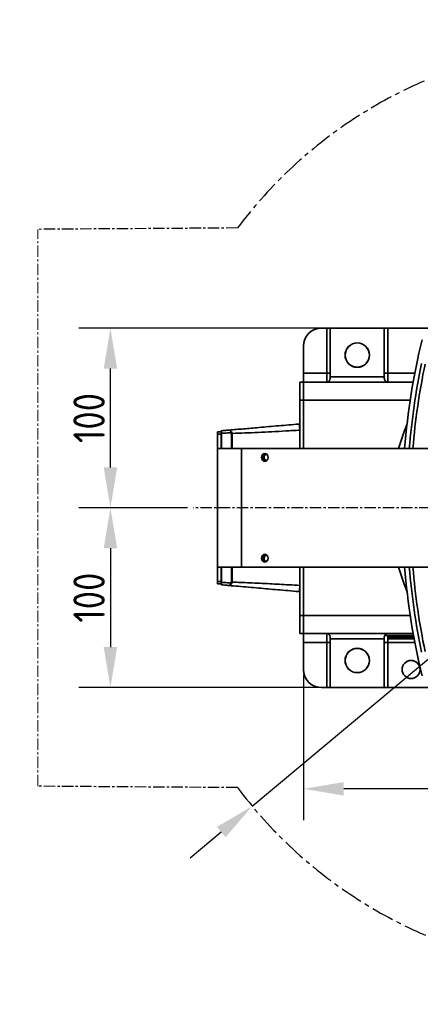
# Model space of a CAD drawing. Header units: millimetres. Extents: x 13873 to 18697, y 1443 to 6366.
# Tile 3 of 28: x 15506 to 15730, y 3231 to 3779. Entities that reach past the tile are written whole.
import ezdxf

# ---------------------------------------------------------------- set-up
doc = ezdxf.new("R2010")
doc.units = ezdxf.units.MM
doc.header["$PDSIZE"] = -1
doc.linetypes.add('CENTER', pattern=[10.16, 6.35, -1.27, 1.27, -1.27])
doc.linetypes.add('CENTERX2', pattern=[20.32, 12.7, -2.54, 2.54, -2.54])
doc.styles.add('标准汉字', font='gbenor.shx', dxfattribs={"bigfont": 'gbcbig.shx'})
doc.dimstyles.new('ISO-25', dxfattribs={"dimscale": 5, "dimtxt": 3.5, "dimasz": 4.5, "dimexe": 3.5, "dimexo": 0.625, "dimtad": 1, "dimdec": 1, "dimdsep": 46, "dimtxsty": '标准汉字', "dimcen": 2.5, "dimclrd": 1, "dimclre": 1, "dimadec": 0, "dimazin": 0, "dimtfac": 1, "dimtdec": 1, "dimtmove": 1, "dimatfit": 3, "dimfxl": 1, "dimarcsym": 0})

# ---------------------------------------------------------------- blocks, each defined once
blk = doc.blocks.new('*D68')
at = {"color": 1, "lineweight": -2, "transparency": 16777216}
for p, q in [((16113.55, 3741.02), (16050.22, 3688.03)), ((15635.96, 3341.43), (16032.96, 3673.6)), ((15618.7, 3326.99), (15601.44, 3312.55))]:
    blk.add_line(p, q, dxfattribs=at)
at = {"color": 1, "transparency": 16777216}
for points in [[(16047.81, 3690.91), (16052.62, 3685.16), (16032.96, 3673.6)], [(15616.29, 3329.87), (15621.11, 3324.11), (15635.96, 3341.43)]]:
    blk.add_solid(points, dxfattribs=at)
at = {"layer": 'Defpoints', "color": 0, "transparency": 16777216}
for p in [(16032.96, 3673.6), (15635.96, 3341.43)]:
    blk.add_point(p, dxfattribs=at)
at = {"color": 0, "transparency": 16777216, "insert": (16083.68, 3731.51), "char_height": 17.5, "attachment_point": 5, "rotation": 39.9188, "style": '标准汉字'}
blk.add_mtext('∅517.6', dxfattribs=at)
blk = doc.blocks.new('*D70')
at = {"color": 1, "lineweight": -2, "transparency": 16777216}
for p, q in [((15680.67, 3607.51), (15539.45, 3607.51)), ((15556.95, 3530.01), (15556.95, 3585.01)), ((15599.97, 3507.51), (15539.45, 3507.51))]:
    blk.add_line(p, q, dxfattribs=at)
at = {"color": 1, "transparency": 16777216}
for points in [[(15553.2, 3585.01), (15560.7, 3585.01), (15556.95, 3607.51)], [(15553.2, 3530.01), (15560.7, 3530.01), (15556.95, 3507.51)]]:
    blk.add_solid(points, dxfattribs=at)
at = {"layer": 'Defpoints', "color": 0, "transparency": 16777216}
for p in [(15556.95, 3607.51), (15683.8, 3607.51), (15603.09, 3507.51)]:
    blk.add_point(p, dxfattribs=at)
at = {"color": 0, "transparency": 16777216, "insert": (15545.07, 3557.51), "char_height": 17.5, "attachment_point": 5, "rotation": 90, "style": '标准汉字'}
blk.add_mtext('100', dxfattribs=at)
blk = doc.blocks.new('*D71')
at = {"color": 1, "lineweight": -2, "transparency": 16777216}
for p, q in [((15599.97, 3507.51), (15539.45, 3507.51)), ((15556.95, 3485.01), (15556.95, 3430.01)), ((15676.33, 3407.51), (15539.45, 3407.51))]:
    blk.add_line(p, q, dxfattribs=at)
at = {"color": 1, "transparency": 16777216}
for points in [[(15553.2, 3485.01), (15560.7, 3485.01), (15556.95, 3507.51)], [(15553.2, 3430.01), (15560.7, 3430.01), (15556.95, 3407.51)]]:
    blk.add_solid(points, dxfattribs=at)
at = {"layer": 'Defpoints', "color": 0, "transparency": 16777216}
for p in [(15603.09, 3507.51), (15556.95, 3407.51), (15679.46, 3407.51)]:
    blk.add_point(p, dxfattribs=at)
at = {"color": 0, "transparency": 16777216, "insert": (15545.07, 3457.51), "char_height": 17.5, "attachment_point": 5, "rotation": 90, "style": '标准汉字'}
blk.add_mtext('100', dxfattribs=at)
blk = doc.blocks.new('*D72')
at = {"color": 1, "lineweight": -2, "transparency": 16777216}
for p, q in [((15664.46, 3414.39), (15664.46, 3333.58)), ((15834.46, 3399.38), (15834.46, 3333.58)), ((15811.96, 3351.08), (15686.96, 3351.08))]:
    blk.add_line(p, q, dxfattribs=at)
at = {"color": 1, "transparency": 16777216}
for points in [[(15686.96, 3354.83), (15686.96, 3347.33), (15664.46, 3351.08)], [(15811.96, 3354.83), (15811.96, 3347.33), (15834.46, 3351.08)]]:
    blk.add_solid(points, dxfattribs=at)
at = {"layer": 'Defpoints', "color": 0, "transparency": 16777216}
for p in [(15664.46, 3417.51), (15834.46, 3402.51), (15664.46, 3351.08)]:
    blk.add_point(p, dxfattribs=at)
at = {"color": 0, "transparency": 16777216, "insert": (15749.46, 3362.96), "char_height": 17.5, "attachment_point": 5, "style": '标准汉字'}
blk.add_mtext('170', dxfattribs=at)

msp = doc.modelspace()

# ---------------------------------------------------------------- linework, layer by layer
at = {"color": 40, "linetype": 'CENTER', "true_color": 0xf8d731}
for p, q in [((15627.76, 3663.27), (15516.57, 3662.52)), ((15627.76, 3351.75), (15516.57, 3352.5))]:
    msp.add_line(p, q, dxfattribs=at)
at = {"color": 2, "linetype": 'CENTER', "lineweight": 20}
msp.add_line((15516.57, 3352.5), (15516.57, 3662.52), dxfattribs=at)
at = {"linetype": 'Continuous', "lineweight": 35}
for p, q in [((15674.46, 3607.51), (15677.46, 3607.51)), ((15677.46, 3582.51), (15677.46, 3607.51)), ((15677.46, 3607.51), (15679.46, 3607.51)), ((15709.46, 3607.51), (15679.46, 3607.51)), ((15679.46, 3607.51), (15679.46, 3580.51)), ((15709.46, 3580.51), (15709.46, 3607.51)), ((15709.46, 3607.51), (15711.46, 3607.51)), ((15711.46, 3607.51), (15711.46, 3582.51)), ((15711.46, 3607.51), (15877.46, 3607.51)), ((15664.46, 3582.51), (15664.46, 3597.51)), ((15664.46, 3582.51), (15677.46, 3582.51)), ((15664.46, 3577.51), (15664.46, 3582.51)), ((15677.46, 3577.51), (15677.46, 3582.51)), ((15679.46, 3582.51), (15677.46, 3582.51)), ((15679.46, 3580.51), (15709.46, 3580.51)), ((15679.46, 3580.27), (15679.46, 3580.51)), ((15711.46, 3582.51), (15709.46, 3582.51)), ((15709.46, 3580.51), (15709.46, 3580.27)), ((15711.46, 3582.51), (15711.46, 3577.51)), ((15711.46, 3582.51), (15726.55, 3582.51)), ((15662.46, 3577.51), (15664.46, 3577.51)), ((15662.46, 3567.51), (15662.46, 3577.51)), ((15664.46, 3577.51), (15664.46, 3567.51)), ((15664.46, 3577.51), (15725.63, 3577.51)), ((15664.46, 3567.51), (15662.46, 3567.51)), ((15662.46, 3540.51), (15662.46, 3567.51)), ((15664.46, 3540.51), (15664.46, 3567.51)), ((15723.98, 3567.51), (15664.46, 3567.51)), ((15616.57, 3549.86), (15618.57, 3549.86)), ((15616.57, 3548.53), (15616.57, 3549.86)), ((15618.57, 3548.53), (15616.57, 3548.53)), ((15616.57, 3540.51), (15616.57, 3548.53)), ((15618.57, 3549.86), (15618.57, 3548.53)), ((15618.57, 3548.53), (15618.57, 3540.51)), ((15618.89, 3549.68), (15618.9, 3548.96)), ((15618.9, 3540.51), (15618.9, 3548.96)), ((15624.38, 3548.98), (15624.38, 3540.51)), ((15624.67, 3549.4), (15624.84, 3548.91)), ((15624.84, 3540.51), (15624.84, 3548.91)), ((15616.57, 3474.51), (15616.57, 3540.51)), ((15616.57, 3540.51), (15629.9, 3540.51)), ((15629.9, 3540.51), (15629.9, 3474.51)), ((15629.9, 3540.51), (15772.56, 3540.51)), ((15629.9, 3474.51), (15616.57, 3474.51)), ((15616.57, 3466.5), (15616.57, 3474.51)), ((15618.57, 3474.51), (15618.57, 3466.5)), ((15618.9, 3474.51), (15618.9, 3466.06)), ((15624.38, 3466.04), (15624.38, 3474.51)), ((15624.84, 3474.51), (15624.84, 3466.11)), ((15629.9, 3474.51), (15772.56, 3474.51)), ((15662.46, 3447.51), (15662.46, 3474.51)), ((15664.46, 3447.51), (15664.46, 3474.51)), ((15616.57, 3466.5), (15618.57, 3466.5)), ((15616.57, 3465.16), (15616.57, 3466.5)), ((15618.57, 3465.16), (15616.57, 3465.16)), ((15618.57, 3466.5), (15618.57, 3465.82)), ((15618.57, 3465.43), (15618.57, 3465.16)), ((15618.89, 3465.34), (15618.9, 3466.06)), ((15624.67, 3465.62), (15624.84, 3466.11)), ((15662.46, 3447.51), (15664.46, 3447.51)), ((15662.46, 3437.51), (15662.46, 3447.51)), ((15664.46, 3447.51), (15664.46, 3437.51)), ((15664.46, 3447.51), (15723.98, 3447.51)), ((15664.46, 3437.51), (15662.46, 3437.51)), ((15725.63, 3437.51), (15664.46, 3437.51)), ((15664.46, 3432.51), (15664.46, 3437.51)), ((15677.46, 3432.51), (15677.46, 3437.51)), ((15710.46, 3437.51), (15710.46, 3436.51)), ((15677.46, 3432.51), (15664.46, 3432.51)), ((15664.46, 3417.51), (15664.46, 3432.51)), ((15677.46, 3432.51), (15679.46, 3432.51)), ((15677.46, 3407.51), (15677.46, 3432.51)), ((15679.46, 3434.51), (15679.46, 3434.76)), ((15709.46, 3434.51), (15679.46, 3434.51)), ((15679.46, 3434.51), (15679.46, 3407.51)), ((15709.46, 3434.76), (15709.46, 3434.51)), ((15709.46, 3407.51), (15709.46, 3434.51)), ((15709.46, 3432.51), (15711.46, 3432.51)), ((15725.81, 3436.51), (15710.46, 3436.51)), ((15711.46, 3436.51), (15711.46, 3432.51)), ((15711.46, 3432.51), (15711.46, 3407.51)), ((15726.55, 3432.51), (15711.46, 3432.51)), ((15714.96, 3435.51), (15711.96, 3435.51)), ((15711.96, 3434.51), (15711.96, 3435.51)), ((15714.96, 3434.51), (15711.96, 3434.51)), ((15714.96, 3436.51), (15714.96, 3435.51)), ((15714.96, 3435.51), (15714.96, 3434.51)), ((15725.99, 3435.51), (15714.96, 3435.51)), ((15726.18, 3434.51), (15714.96, 3434.51)), ((15677.46, 3407.51), (15674.46, 3407.51)), ((15679.46, 3407.51), (15677.46, 3407.51)), ((15679.46, 3407.51), (15709.46, 3407.51)), ((15711.46, 3407.51), (15709.46, 3407.51)), ((15877.46, 3407.51), (15711.46, 3407.51))]:
    msp.add_line(p, q, dxfattribs=at)
at = {"color": 4, "linetype": 'CENTER'}
msp.add_line((16913.93, 3507.51), (15603.09, 3507.51), dxfattribs=at)
at = {"linetype": 'Continuous', "lineweight": 35, "flags": 128}
for points in [[(15618.9, 3548.96), (15618.98, 3548.97), (15619.05, 3548.98)], [(15644.88, 3535.56), (15644.74, 3536.4), (15644.33, 3537.12), (15643.72, 3537.59), (15643, 3537.76), (15642.27, 3537.59), (15641.66, 3537.12), (15641.25, 3536.4), (15641.11, 3535.56), (15641.25, 3534.72), (15641.66, 3534.01), (15642.27, 3533.53), (15643, 3533.36), (15643.72, 3533.53), (15644.33, 3534.01), (15644.74, 3534.72), (15644.88, 3535.56)], [(15644.88, 3479.46), (15644.74, 3480.3), (15644.33, 3481.02), (15643.72, 3481.49), (15643, 3481.66), (15642.27, 3481.49), (15641.66, 3481.02), (15641.25, 3480.3), (15641.11, 3479.46), (15641.25, 3478.62), (15641.66, 3477.91), (15642.27, 3477.43), (15643, 3477.26), (15643.72, 3477.43), (15644.33, 3477.91), (15644.74, 3478.62), (15644.88, 3479.46)], [(15618.9, 3466.06), (15618.98, 3466.05), (15619.05, 3466.05)], [(15710.46, 3437.45), (15710.35, 3437.47), (15709.96, 3437.51)]]:
    msp.add_lwpolyline(points, dxfattribs=at)
at = {"linetype": 'Continuous', "lineweight": 35}
for centre, radius in [((15694.46, 3592.51), 6.78), ((15694.46, 3592.51), 6.75), ((15694.46, 3422.51), 6.78), ((15694.46, 3422.51), 6.75), ((15724.46, 3417.51), 5.03), ((15724.46, 3417.51), 5)]:
    msp.add_circle(centre, radius, dxfattribs=at)
at = {"color": 4}
msp.add_arc((15834.46, 3507.51), 1000, 225, 135, dxfattribs=at)
at = {"color": 2, "linetype": 'CENTERX2'}
msp.add_arc((15834.46, 3507.51), 258.82, 217, 143, dxfattribs=at)
at = {"linetype": 'Continuous', "lineweight": 35}
for centre, radius, start, end in [((15674.46, 3597.51), 10, 90, 180), ((16119.46, 3507.51), 400, 166.4869, 175.2677), ((16119.46, 3507.51), 397.38, 168.3267, 175.2364), ((16119.46, 3507.51), 395.39, 168.3267, 175.2124), ((15662.02, 3553.06), 1.1, 66.4218, 95), ((15834.46, 3507.51), 121.5, 157.5638, 164.2402), ((15618.9, 3550.06), 0.33, 95, 180), ((15618.88, 3549.37), 0.31, 87.8821, 175.9962), ((15618.86, 3548.67), 0.297, 82.8707, 170.4646), ((15607.65, 3546.79), 11.6, 10.8301, 14.4204), ((15624.59, 3548.13), 1.28, 86.1822, 103.8178), ((15624.38, 3547.56), 1.43, 71.4645, 90.1495), ((15644.39, 3535.56), 2.29, 112.6231, 247.3769), ((15644.1, 3535.7), 1.5, 83.702, 185.3047), ((15644.08, 3535.4), 1.48, 173.8147, 277.1786), ((15644.39, 3479.46), 2.29, 112.6231, 247.3769), ((15644.1, 3479.6), 1.5, 83.702, 185.3047), ((15644.08, 3479.3), 1.48, 173.8147, 277.1786), ((15834.46, 3507.51), 121.5, 195.7598, 202.4362), ((16119.46, 3507.51), 400, 184.7323, 193.5131), ((16119.46, 3507.51), 397.38, 184.7636, 191.6733), ((16119.46, 3507.51), 395.39, 184.7876, 191.6733), ((15618.86, 3466.36), 0.297, 189.5354, 277.1293), ((15618.88, 3465.65), 0.31, 184.0038, 272.1179), ((15618.9, 3464.96), 0.33, 180, 265), ((15607.65, 3468.23), 11.6, 345.5796, 349.1699), ((15624.59, 3466.9), 1.28, 256.1822, 273.8178), ((15624.38, 3467.47), 1.43, 269.8505, 288.5355), ((15662.02, 3461.96), 1.1, 265, 293.5782), ((15709.96, 3435.51), 2, 0, 30), ((15674.46, 3417.51), 10, 180, 270)]:
    msp.add_arc(centre, radius, start, end, dxfattribs=at)
for points, knots in [([(15679.46, 3580.27), (15679.46, 3580.11), (15679.45, 3579.96), (15679.42, 3579.66), (15679.39, 3579.52), (15679.33, 3579.24), (15679.3, 3579.1), (15679.22, 3578.85), (15679.17, 3578.72), (15679.06, 3578.5), (15679.01, 3578.4), (15678.89, 3578.21), (15678.82, 3578.12), (15678.61, 3577.88), (15678.45, 3577.77), (15678.27, 3577.68)], [0, 0, 0, 0, 0.125, 0.125, 0.25, 0.25, 0.375, 0.375, 0.5, 0.5, 0.625, 0.625, 0.75, 0.75, 1, 1, 1, 1]), ([(15709.46, 3580.27), (15709.46, 3580.11), (15709.47, 3579.96), (15709.5, 3579.66), (15709.52, 3579.52), (15709.58, 3579.24), (15709.62, 3579.1), (15709.7, 3578.85), (15709.75, 3578.72), (15709.85, 3578.5), (15709.91, 3578.4), (15710.03, 3578.21), (15710.1, 3578.12), (15710.31, 3577.88), (15710.46, 3577.77), (15710.65, 3577.68)], [0, 0, 0, 0, 0.125, 0.125, 0.25, 0.25, 0.375, 0.375, 0.5, 0.5, 0.625, 0.625, 0.75, 0.75, 1, 1, 1, 1]), ([(15678.27, 3577.68), (15678.14, 3577.63), (15678, 3577.58), (15677.73, 3577.53), (15677.59, 3577.51), (15677.46, 3577.51)], [0, 0, 0, 0, 0.5, 0.5, 1, 1, 1, 1]), ([(15710.65, 3577.68), (15710.78, 3577.63), (15710.91, 3577.58), (15711.18, 3577.53), (15711.32, 3577.51), (15711.46, 3577.51)], [0, 0, 0, 0, 0.5, 0.5, 1, 1, 1, 1]), ([(15661.92, 3554.16), (15658.17, 3553.83), (15650.68, 3553.17), (15640.42, 3552.28), (15631.1, 3551.46), (15625.66, 3550.99), (15622.94, 3550.75)], [0, 0, 0, 0, 0.279855, 0.559911, 0.780042, 1, 1, 1, 1]), ([(15662.46, 3551.04), (15662.42, 3551.54), (15662.35, 3552.53), (15662.22, 3553.41), (15662.1, 3553.9), (15662.01, 3554.13), (15661.95, 3554.15), (15661.92, 3554.16)], [0, 0, 0, 0, 0.272847, 0.535897, 0.696332, 0.871777, 1, 1, 1, 1]), ([(15662.48, 3554.03), (15662.42, 3554.06), (15662.26, 3554.12), (15662.1, 3554.11), (15662, 3554.11)], [0, 0, 0, 0, 0.402672, 1, 1, 1, 1]), ([(15618.57, 3550.06), (15618.57, 3550.03), (15618.57, 3549.96), (15618.57, 3549.57), (15618.57, 3549.4)], [0, 0, 0, 0, 0.557472, 1, 1, 1, 1]), ([(15618.57, 3549.4), (15618.57, 3549.28), (15618.57, 3549.08), (15618.57, 3548.83), (15618.57, 3548.72)], [0, 0, 0, 0, 0.559823, 1, 1, 1, 1]), ([(15622.94, 3550.75), (15622.18, 3550.68), (15620.82, 3550.56), (15619.46, 3550.44), (15618.87, 3550.39)], [0, 0, 0, 0, 0.562564, 1, 1, 1, 1]), ([(15618.87, 3550.39), (15618.87, 3550.36), (15618.88, 3550.3), (15618.88, 3549.89), (15618.89, 3549.68)], [0, 0, 0, 0, 0.498063, 1, 1, 1, 1]), ([(15619.05, 3548.98), (15620.02, 3549.05), (15621.76, 3549.18), (15623.51, 3549.31), (15624.28, 3549.37)], [0, 0, 0, 0, 0.5567005, 1, 1, 1, 1]), ([(15622.94, 3550.75), (15623.24, 3550.7), (15623.69, 3550.63), (15624.27, 3550.04), (15624.54, 3549.61), (15624.67, 3549.4)], [0, 0, 0, 0, 0.498321, 0.749141, 1, 1, 1, 1]), ([(15622.94, 3550.75), (15623.17, 3550.69), (15623.51, 3550.61), (15623.97, 3550.01), (15624.18, 3549.58), (15624.28, 3549.37)], [0, 0, 0, 0, 0.4983, 0.749129, 1, 1, 1, 1]), ([(15624.28, 3549.37), (15624.31, 3549.3), (15624.37, 3549.17), (15624.38, 3549.04), (15624.38, 3548.98)], [0, 0, 0, 0, 0.560009, 1, 1, 1, 1]), ([(15624.84, 3548.91), (15627.18, 3548.99), (15631.92, 3549.15), (15639.32, 3549.48), (15646.91, 3549.86), (15654.63, 3550.28), (15659.84, 3550.59), (15662.46, 3550.75)], [0, 0, 0, 0, 0.194712, 0.393343, 0.594266, 0.796648, 1, 1, 1, 1]), ([(15618.57, 3465.63), (15618.57, 3465.74), (15618.57, 3465.94), (15618.57, 3466.19), (15618.57, 3466.31)], [0, 0, 0, 0, 0.559763, 1, 1, 1, 1]), ([(15618.57, 3464.96), (15618.57, 3465), (15618.57, 3465.06), (15618.57, 3465.46), (15618.57, 3465.63)], [0, 0, 0, 0, 0.558237, 1, 1, 1, 1]), ([(15618.87, 3464.63), (15618.87, 3464.66), (15618.88, 3464.73), (15618.88, 3465.13), (15618.89, 3465.34)], [0, 0, 0, 0, 0.498063, 1, 1, 1, 1]), ([(15622.94, 3464.28), (15622.18, 3464.34), (15620.82, 3464.46), (15619.46, 3464.58), (15618.87, 3464.63)], [0, 0, 0, 0, 0.56182, 1, 1, 1, 1]), ([(15619.05, 3466.05), (15620.02, 3465.98), (15621.76, 3465.85), (15623.51, 3465.71), (15624.28, 3465.66)], [0, 0, 0, 0, 0.556988, 1, 1, 1, 1]), ([(15622.94, 3464.28), (15623.17, 3464.33), (15623.51, 3464.41), (15623.97, 3465.01), (15624.18, 3465.44), (15624.28, 3465.66)], [0, 0, 0, 0, 0.4983, 0.749129, 1, 1, 1, 1]), ([(15622.94, 3464.28), (15623.24, 3464.33), (15623.69, 3464.4), (15624.27, 3464.98), (15624.54, 3465.41), (15624.67, 3465.62)], [0, 0, 0, 0, 0.498321, 0.749141, 1, 1, 1, 1]), ([(15661.92, 3460.87), (15659.89, 3461.04), (15655.94, 3461.39), (15650.26, 3461.89), (15644.82, 3462.36), (15639.39, 3462.84), (15633.81, 3463.33), (15628.25, 3463.81), (15624.68, 3464.13), (15622.94, 3464.28)], [0, 0, 0, 0, 0.151663, 0.294215, 0.427676, 0.563344, 0.709292, 0.858859, 1, 1, 1, 1]), ([(15624.28, 3465.66), (15624.31, 3465.73), (15624.37, 3465.85), (15624.38, 3465.98), (15624.38, 3466.04)], [0, 0, 0, 0, 0.546761, 1, 1, 1, 1]), ([(15624.84, 3466.11), (15626.36, 3466.06), (15629.54, 3465.96), (15634.68, 3465.75), (15640.11, 3465.51), (15645.58, 3465.23), (15651.01, 3464.95), (15656.6, 3464.63), (15660.47, 3464.4), (15662.46, 3464.28)], [0, 0, 0, 0, 0.126684, 0.265619, 0.416977, 0.56246, 0.699363, 0.845202, 1, 1, 1, 1]), ([(15662.46, 3463.99), (15662.42, 3463.52), (15662.35, 3462.59), (15662.22, 3461.61), (15662.07, 3460.98), (15661.97, 3460.9), (15661.92, 3460.87)], [0, 0, 0, 0, 0.252418, 0.502567, 0.750945, 1, 1, 1, 1]), ([(15679.46, 3434.76), (15679.46, 3434.91), (15679.45, 3435.06), (15679.42, 3435.36), (15679.39, 3435.51), (15679.33, 3435.79), (15679.3, 3435.92), (15679.22, 3436.18), (15679.17, 3436.3), (15679.06, 3436.52), (15679.01, 3436.63), (15678.89, 3436.82), (15678.82, 3436.91), (15678.61, 3437.14), (15678.45, 3437.26), (15678.27, 3437.34)], [0, 0, 0, 0, 0.125, 0.125, 0.25, 0.25, 0.375, 0.375, 0.5, 0.5, 0.625, 0.625, 0.75, 0.75, 1, 1, 1, 1]), ([(15709.46, 3434.76), (15709.47, 3435.01), (15709.5, 3435.54), (15709.72, 3436.28), (15710.02, 3436.89), (15710.32, 3437.1), (15710.46, 3437.2)], [0, 0, 0, 0, 0.2281254, 0.4839447, 0.7658356, 1, 1, 1, 1])]:
    msp.add_open_spline(points, degree=3, knots=knots, dxfattribs=at)

# ---------------------------------------------------------------- dimensions: what is measured, and where the dimension line sits
dim = msp.add_diameter_dim_2p(p1=(15635.96, 3341.43), p2=(16032.96, 3673.6), dimstyle='ISO-25', override={"dimdec": 1})
dim.commit()
dim.dimension.update_dxf_attribs({"geometry": '*D68', "text_midpoint": (16091.3, 3722.41), "dimtype": 163})
for base, p2, picture, middle in [((15556.95, 3607.51), (15683.8, 3607.51), '*D70', (15545.07, 3557.51)), ((15556.95, 3407.51), (15679.46, 3407.51), '*D71', (15545.07, 3457.51))]:
    dim = msp.add_linear_dim(base=base, p1=(15603.09, 3507.51), p2=p2, angle=90, dimstyle='ISO-25')
    dim.commit()
    dim.dimension.update_dxf_attribs({"geometry": picture, "text_midpoint": middle})
dim = msp.add_linear_dim(base=(15664.46, 3351.08), p1=(15834.46, 3402.51), p2=(15664.46, 3417.51), dimstyle='ISO-25')
dim.commit()
dim.dimension.update_dxf_attribs({"geometry": '*D72', "text_midpoint": (15749.46, 3362.96)})

doc.saveas('drawing.dxf')
